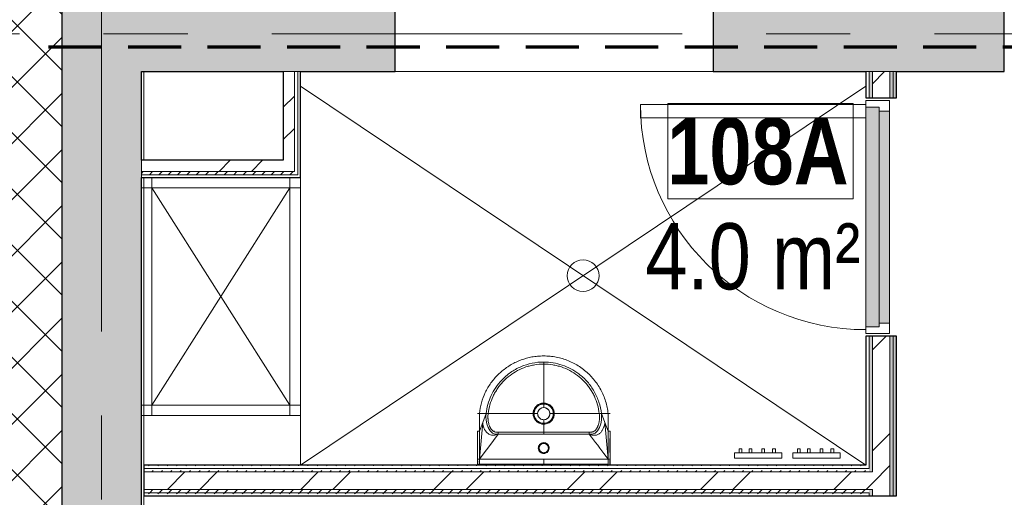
# Model space of a CAD drawing. Header units: millimetres. Extents: x -2180 to 91692, y -6418 to 21859.
# Tile 5 of 256: x -309 to 3406, y 5750 to 7554. Entities that reach past the tile are written whole.
import ezdxf

# ---------------------------------------------------------------- set-up
doc = ezdxf.new("R2010")
doc.units = ezdxf.units.MM
doc.linetypes.add('EST_Dash_2_1_', pattern=[300, 200, -100])
doc.linetypes.add('Grid Line 1_2_', pattern=[2222.5, 1270, -317.5, 317.5, -317.5])
for name, color, linetype, lineweight, true_color in [('_ hall', 9, 'Continuous', 9, 0x808080), ('_Beyond_-1', 7, 'Continuous', 9, 0xaaaaaa), ('Cut Pattern-1', 7, 'Continuous', 9, 0x787878), ('Cut Pattern-4', 9, 'Continuous', 9, 0x808080), ('Doors-3', 7, 'Continuous', 9, 0x646464), ('Furniture-2', 7, 'Continuous', 9, 0xaaaaaa), ('Plumbing Fixtures-1', 7, 'Continuous', 9, 0xaaaaaa), ('SMA_Tuletõkkesektsioon', 1, 'EST_Dash_2_1_', 70, 0xff0000)]:
    doc.layers.add(name, color=color, linetype=linetype, lineweight=lineweight, true_color=true_color)
for name, color, linetype, lineweight in [('_Beyond_', 7, 'Continuous', 9), ('Common Edges', 7, 'Continuous', 9), ('Cut Pattern-3', 7, 'Continuous', 9), ('Doors', 7, 'Continuous', 9), ('Doors-2', 7, 'Continuous', 18), ('Grids-1', 7, 'Grid Line 1_2_', 9), ('Plan Swing', 7, 'Continuous', 9), ('Room Tags', 7, 'Continuous', 9), ('Walls', 7, 'Continuous', 9), ('Walls-1', 7, 'Continuous', 25)]:
    doc.layers.add(name, color=color, linetype=linetype, lineweight=lineweight)
doc.styles.add('Swis721 Cn BT', font='swissc.ttf', dxfattribs={"height": 250})
doc.styles.add('Swis721 Cn BT_B', font='swisscb.ttf', dxfattribs={"height": 250})
pattern_1 = [(45, (0, 0), (0, 35.35534), [25, -25])]
pattern_2 = [(45, (0, 0), (-251.447, 251.447), []), (45, (0, 381), (-251.447, 251.447), [])]

# ---------------------------------------------------------------- blocks, each defined once
blk = doc.blocks.new('SMA_D01_ 1-poolne - SU-P-05- 900x2100-1929733-1 Korruse  plaan')
at = {"layer": 'Doors-3'}
for points in [[(328.2, 58), (-415, 58), (-415, 8), (415, 8), (415, 58), (375, 58)], [(-253.5, 8), (-400, 8), (-400, -32), (400, -32), (400, 8), (328.2, 8)]]:
    blk.add_hatch(color=256, dxfattribs=at).paths.add_polyline_path(points, flags=0)
at = {"layer": 'Doors'}
for p, q in [((375, 58), (-415, 58)), ((-400, 8), (400, 8)), ((400, -32), (-400, -32))]:
    blk.add_line(p, q, dxfattribs=at)
at = {"layer": 'Doors-2'}
for p, q in [((425, 908), (375, 908)), ((375, 908), (375, 58)), ((425, 58), (425, 908)), ((-415, 58), (-440, 58)), ((-440, 58), (-440, -32)), ((-415, 8), (-415, 58)), ((375, 58), (425, 58)), ((415, 58), (415, 8)), ((440, 58), (425, 58)), ((440, -32), (440, 58)), ((-400, 8), (-415, 8)), ((-400, -32), (-400, 8)), ((415, 8), (400, 8)), ((400, 8), (400, -32)), ((-440, -32), (-400, -32)), ((400, -32), (440, -32))]:
    blk.add_line(p, q, dxfattribs=at)
at = {"layer": 'Plan Swing'}
blk.add_arc((425, 58), 850, 90, 180, dxfattribs=at)
blk = doc.blocks.new('SMA_valamu 2 - umyvadlo 1 _500_ - detail 2_sat-699619-1 Korruse  plaan')
at = {"layer": '_Beyond_-1'}
for p, q in [((-250, 195), (-250, 172)), ((-243, 195), (-243, 191.1)), ((0, 172), (0, 191.1)), ((243, 195), (243, 191.1)), ((243, 191.1), (250, 191.1)), ((249.2, 191.1), (249.2, 195)), ((250, 191.1), (250, 195)), ((250, 172), (250, 191.1)), ((-250, 172), (-250, 66.6)), ((-243, 172), (-250, 172)), ((-243, 172), (-182.2, 172)), ((182.2, 172), (243, 172)), ((243, 172), (250, 172)), ((249.2, 178.2), (249.2, 185)), ((250, 66.6), (250, 172)), ((-230.3, 33.3), (-243, 66.6)), ((243, 66.6), (230.3, 33.3)), ((-217.6, 0), (-230.3, 33.3)), ((-23, -0.4), (-21.8, 7.4)), ((-21.4, 8.5), (-17.1, 15.4)), ((-15.1, 17.4), (-10.4, 20.5)), ((-8, 21.6), (0, 23)), ((6.9, 21.9), (9.1, 21.1)), ((13.2, 18.8), (15.4, 17.1)), ((18.3, 13.9), (19.7, 11.9)), ((21.5, 8.2), (23, 0)), ((230.3, 33.3), (217.6, 0)), ((-21.5, -8.1), (-22.9, -2.6)), ((-17.2, -15.2), (-20.1, -11.3)), ((-10.4, -20.5), (-15.1, -17.3)), ((0, -23), (-8, -21.6)), ((0, -23), (7.3, -21.8)), ((9.6, -20.9), (13.8, -18.4)), ((16.1, -16.5), (18.9, -13)), ((20.6, -10.3), (22.1, -6.2))]:
    blk.add_line(p, q, dxfattribs=at)
at = {"layer": '_Beyond_-1', "flags": 128}
for points in [[(-249.5, 195), (-249.5, 189.2), (-249.5, 183.5), (-249.5, 177.7), (-249.5, 176)], [(-249.2, 177.7), (-249.2, 183.5), (-249.2, 189.2), (-249.2, 195)], [(-243, 191.1), (-243, 187.3), (-243, 183.5), (-243, 179.6), (-243, 175.8), (-243, 172)], [(243, 172), (243, 175.8), (243, 179.6), (243, 183.5), (243, 187.3), (243, 191.1)], [(-172, 77.7), (-179.9, 88.2), (-187.8, 98.7), (-195.6, 109.2), (-203.5, 119.6), (-211.4, 130.1), (-219.3, 140.6), (-227.2, 151.1), (-235.1, 161.5), (-243, 172)], [(-243, 172), (-243, 119.3), (-243, 66.6)], [(-243, 172), (-236.6, 102.7), (-230.3, 33.3)], [(0, 150.5), (0, 149), (0, 147.9)], [(243, 172), (225.2, 148.4), (207.5, 124.9), (189.7, 101.3), (172, 77.7)], [(230.3, 33.3), (236.6, 102.7), (243, 172)], [(243, 66.6), (243, 119.3), (243, 172)], [(-249.2, 147.2), (-249.2, 119.3), (-249.2, 93.4)], [(0, 112.1), (0, 111), (0, 109.5)], [(249.3, 93), (249.3, 119.3), (249.3, 147.5)], [(-217.6, 0), (-218.4, 11.6), (-217.7, 24.6), (-215, 38.9), (-209.9, 52.9), (-202.7, 64.9), (-193.6, 73.1), (-183.1, 77), (-172, 77.7)], [(-172, 77.7), (-114.6, 77.7), (-57.3, 77.7), (0, 77.7)], [(0, 77.7), (57.3, 77.7), (114.6, 77.7), (172, 77.7)], [(230.3, 33.3), (229.5, 40.7), (227.2, 49.6), (222.9, 59.7), (216.3, 69.6), (207.4, 77.4), (196.7, 81.4), (184.7, 81.2), (172, 77.7)], [(172, 77.7), (183.1, 77), (193.6, 73.1), (202.7, 64.9), (209.9, 52.9), (215, 38.9), (217.7, 24.6), (218.4, 11.6), (217.6, 0)], [(-243, 66.6), (-243, 59.2), (-243, 51.8), (-243, 44.4), (-243, 37), (-243, 29.6), (-243, 22.2), (-243, 14.8), (-243, 7.4), (-243, 0)], [(-172, 70), (-114.6, 70), (-57.3, 70), (0, 70)], [(0, 70), (57.3, 70), (114.6, 70), (172, 70)], [(243, 0), (243, 7.4), (243, 14.8), (243, 22.2), (243, 29.6), (243, 37), (243, 44.4), (243, 51.8), (243, 59.2), (243, 66.6)], [(-243, 0), (-236.6, 0), (-230.3, 0), (-223.9, 0), (-217.6, 0)], [(-23, 0), (-29.6, 0), (-36.2, 0)], [(-23, 0), (-21.9, -7.1), (-18.6, -13.5), (-13.5, -18.6), (-7.1, -21.9), (0, -23)], [(0, 23), (0, 29.6), (0, 36.2)], [(23, 0), (21.9, -7.1), (18.6, -13.5), (13.5, -18.6), (7.1, -21.9), (0, -23)], [(23, 0), (29.6, 0), (36.2, 0)], [(217.6, 0), (223.9, 0), (230.3, 0), (236.6, 0), (243, 0)], [(0, -36.4), (0, -29.7), (0, -23)]]:
    blk.add_lwpolyline(points, dxfattribs=at)
at = {"layer": '_Beyond_-1'}
for centre, radius, start, end in [((0, 130), 17.5, 0, 180), ((0, 130), 17.5, 180, 360), ((0, 0), 37.6, 90, 93.4004), ((0, 0), 37.6, 87.7536, 90), ((0, 0), 37.6, 172.1307, 190.6369), ((0, 0), 37.6, 131.0646, 170.0614), ((0, 0), 37.6, 111.8555, 126.4897), ((0, 0), 37.6, 53.5102, 68.1436), ((0, 0), 37.6, 9.9393, 48.9368), ((0, 0), 37.6, 357.4662, 7.8654), ((0, 0), 37.6, 195.8287, 230.3541), ((0, 0), 37.6, 240, 263.3626), ((0, 0), 37.6, 270, 293.1193), ((0, 0), 37.6, 297.6819, 314.4176), ((0, 0), 37.6, 319.4969, 330), ((0, 0), 37.6, 339.4335, 352.7859), ((0, 0), 37.6, 266.5996, 270)]:
    blk.add_arc(centre, radius, start, end, dxfattribs=at)
for points in [[(-216, 191.1), (-225, 191.1), (-234, 191.1), (-243, 191.1)], [(-189, 191.1), (-198, 191.1), (-207, 191.1), (-216, 191.1)], [(-162, 191.1), (-171, 191.1), (-180, 191.1), (-189, 191.1)], [(-135, 191.1), (-144, 191.1), (-153, 191.1), (-162, 191.1)], [(-108, 191.1), (-117, 191.1), (-126, 191.1), (-135, 191.1)], [(-81, 191.1), (-90, 191.1), (-99, 191.1), (-108, 191.1)], [(-54, 191.1), (-63, 191.1), (-72, 191.1), (-81, 191.1)], [(-27, 191.1), (-36, 191.1), (-45, 191.1), (-54, 191.1)], [(0, 191.1), (-9, 191.1), (-18, 191.1), (-27, 191.1)], [(27, 191.1), (18, 191.1), (9, 191.1), (0, 191.1)], [(54, 191.1), (45, 191.1), (36, 191.1), (27, 191.1)], [(81, 191.1), (72, 191.1), (63, 191.1), (54, 191.1)], [(108, 191.1), (99, 191.1), (90, 191.1), (81, 191.1)], [(135, 191.1), (126, 191.1), (117, 191.1), (108, 191.1)], [(162, 191.1), (153, 191.1), (144, 191.1), (135, 191.1)], [(189, 191.1), (180, 191.1), (171, 191.1), (162, 191.1)], [(216, 191.1), (207, 191.1), (198, 191.1), (189, 191.1)], [(243, 191.1), (234, 191.1), (225, 191.1), (216, 191.1)], [(0, 172), (-20.3, 172), (-60.8, 172), (-121.5, 172), (-182.3, 172), (-222.8, 172), (-243, 172)], [(243, 172), (222.8, 172), (182.3, 172), (121.5, 172), (60.8, 172), (20.3, 172), (0, 172)], [(1.4, 147.4), (0.9, 147.5), (0.5, 147.5), (0, 147.5)], [(-172, 77.7), (-172, 77.3), (-172, 76.9), (-172, 76.5)], [(0, 70), (0, 70.1), (0, 70.3), (0, 71), (0, 72.1), (0, 73.3), (0, 74.7), (0, 76.2), (0, 77.2), (0, 77.7)], [(172, 76.5), (172, 76.9), (172, 77.3), (172, 77.7)], [(-250, 66.6), (-250, 66.6), (-250, 66.6), (-250, 66.6)], [(0, 40), (0, 39.6), (0, 39), (0, 37.9), (0, 36.9), (0, 36.4), (0, 36.2)], [(0, 36.2), (0, 36.4), (0, 36.9), (0, 37.9), (0, 39), (0, 39.6), (0, 40)], [(186.1, 66.6), (186.6, 66.6), (187.1, 66.6), (187.6, 66.6)], [(250, 66.6), (250, 66.6), (250, 66.6), (250, 66.6)], [(-249.8, 0), (-249.9, 0), (-250, 0), (-250, 0)], [(-36.2, 0), (-36.3, 4.8), (-34.4, 14.2), (-26.3, 26.3), (-14.2, 34.3), (-4.7, 36.1), (0, 36.2)], [(0, 36.2), (4.7, 36.1), (14.2, 34.3), (26.3, 26.3), (34.4, 14.2), (36.3, 4.8), (36.2, 0)], [(23, 0), (23, 2.4), (22.2, 7.2), (18.9, 13.7), (13.7, 18.9), (7.2, 22.2), (2.4, 23), (0, 23)], [(250, 0), (250, 0), (250, 0), (249.8, 0), (249.7, 0)]]:
    blk.add_open_spline(points, degree=3, dxfattribs=at)
for points, knots in [([(0, 194.7), (0, 194.6), (0, 194.1), (0, 192.8), (0, 191.7), (0, 191.1)], [0.2222222, 0.2222222, 0.2222222, 0.2222222, 0.4444444, 0.6666667, 1, 1, 1, 1]), ([(0, 109.5), (-2.4, 109.5), (-7.2, 110.4), (-13.4, 114), (-18.1, 119.5), (-20.8, 126.9), (-20.4, 135.5), (-16.2, 143.6), (-8.9, 149.2), (-3, 150.5), (0, 150.5)], [0, 0, 0, 0, 0.111111, 0.222222, 0.333333, 0.444444, 0.583333, 0.722222, 0.861111, 1, 1, 1, 1]), ([(0, 150.5), (2.4, 150.5), (7.2, 149.7), (14, 145.7), (19.2, 139), (20.5, 133), (20.5, 130)], [0, 0, 0, 0, 0.222222, 0.444444, 0.722222, 1, 1, 1, 1]), ([(0, 147.5), (-2, 147.5), (-6.1, 146.8), (-11.9, 143.4), (-16.4, 137.6), (-17.5, 132.5), (-17.5, 130)], [0, 0, 0, 0, 0.222222, 0.444444, 0.722222, 1, 1, 1, 1]), ([(-17.5, 130), (-17.5, 129), (-17.3, 126.9), (-16.3, 123), (-13.7, 118.5), (-8.1, 113.9), (-3.1, 112.5), (0, 112.5)], [0, 0, 0, 0, 0.111111, 0.222222, 0.444444, 0.666667, 1, 1, 1, 1]), ([(20.5, 130), (20.5, 127.6), (19.7, 122.9), (15.7, 116), (8.9, 110.8), (3, 109.5), (0, 109.5)], [0, 0, 0, 0, 0.222222, 0.444444, 0.722222, 1, 1, 1, 1]), ([(0, 112.5), (2, 112.5), (6.1, 113.2), (11.9, 116.6), (16.4, 122.4), (17.5, 127.5), (17.5, 130)], [0, 0, 0, 0, 0.222222, 0.444444, 0.722222, 1, 1, 1, 1]), ([(17.5, 130), (17.5, 131), (17.3, 133.1), (16.3, 137), (13.7, 141.5), (8.9, 145.5), (5, 146.9), (3, 147.2)], [0, 0, 0, 0, 0.1111111, 0.2222222, 0.4444444, 0.6666667, 0.8888889, 0.8888889, 0.8888889, 0.8888889]), ([(20.5, 130), (20, 130), (19.2, 130), (18.4, 130), (18, 130), (17.9, 130)], [0, 0, 0, 0, 0.3333333, 0.5, 0.6666667, 0.6666667, 0.6666667, 0.6666667]), ([(-172, 77.7), (-175.8, 79), (-183.4, 81.4), (-194.3, 82.4), (-204.3, 79.8), (-212.9, 73.8), (-219.8, 65.5), (-224.5, 57), (-227.4, 49.5), (-229.1, 43.4), (-230, 38), (-230.2, 34.9), (-230.3, 33.3)], [0, 0, 0, 0, 0.111111, 0.222222, 0.333333, 0.444444, 0.555556, 0.666667, 0.75, 0.833333, 0.916667, 1, 1, 1, 1]), ([(-172, 75.4), (-172, 75), (-172, 74.3), (-172, 73.2), (-172, 72.2), (-172, 71.1), (-172, 70.3), (-172, 70.1), (-172, 70)], [0.2222222, 0.2222222, 0.2222222, 0.2222222, 0.3333333, 0.4444444, 0.5555556, 0.6666667, 0.8888889, 1, 1, 1, 1]), ([(172, 70), (172, 70.1), (172, 70.6), (172, 72.2), (172, 73.9), (172, 75), (172, 75.4)], [0, 0, 0, 0, 0.2222222, 0.4444444, 0.6666667, 0.7777778, 0.7777778, 0.7777778, 0.7777778]), ([(-249.6, 66.6), (-249.6, 66.6), (-249.7, 66.6), (-249.8, 66.6), (-250, 66.6), (-250, 66.6), (-250, 66.6)], [0.6, 0.6, 0.6, 0.6, 0.625, 0.65, 0.7, 0.7682038, 0.7682038, 0.7682038, 0.7682038]), ([(-243, 66.6), (-243.2, 66.6), (-243.7, 66.4), (-244.3, 66.3), (-244.8, 66.2), (-245.1, 66.2), (-245.4, 66.2), (-245.6, 66.2), (-245.8, 66.2), (-245.9, 66.2), (-246.1, 66.2), (-246.4, 66.3), (-246.7, 66.3), (-247.1, 66.5), (-247.5, 66.6), (-247.8, 66.7), (-248, 66.7), (-248.1, 66.7), (-248.2, 66.7), (-248.4, 66.8), (-248.6, 66.8), (-249, 66.7), (-249.3, 66.7), (-249.4, 66.6), (-249.5, 66.6), (-249.6, 66.6)], [0, 0, 0, 0, 0.05, 0.1, 0.125, 0.15, 0.175, 0.1875, 0.2, 0.2125, 0.225, 0.25, 0.275, 0.3, 0.35, 0.375, 0.3875, 0.4, 0.4125, 0.425, 0.45, 0.5, 0.55, 0.575, 0.5987384, 0.5987384, 0.5987384, 0.5987384]), ([(-209.6, 0), (-210, 3.1), (-210.5, 7.9), (-210.5, 14.4), (-210.4, 19.3), (-209.9, 24.5), (-209.1, 30), (-208.1, 35.2), (-206.9, 39.6), (-205.8, 43.2), (-204.7, 46.3), (-203.6, 48.9), (-202.5, 51.4), (-201.3, 53.7), (-200.2, 55.6), (-199.1, 57.4), (-197.5, 59.5), (-195.4, 62), (-191.8, 65.3), (-187.6, 67.8), (-182.9, 69.2), (-178.1, 70), (-174.4, 70), (-172, 70)], [0, 0, 0, 0, 0.071429, 0.107143, 0.142857, 0.178571, 0.214286, 0.25, 0.285714, 0.321429, 0.357143, 0.392857, 0.428571, 0.464286, 0.5, 0.535714, 0.571429, 0.625, 0.678571, 0.785714, 0.839286, 0.892857, 1, 1, 1, 1]), ([(-40, 0), (-40, 0.1), (-39.9, 0.4), (-39.9, 1), (-39.9, 2), (-39.8, 4.1), (-39.2, 8.1), (-37.1, 16), (-32.1, 24.7), (-24.5, 31.9), (-17, 36.5), (-8.7, 39.3), (-2.9, 40), (0, 40)], [0, 0, 0, 0, 0.006944, 0.013889, 0.027778, 0.055556, 0.111111, 0.222222, 0.444444, 0.583333, 0.722222, 0.861111, 1, 1, 1, 1]), ([(0, 70), (0, 70), (0, 69.5), (0, 66.5), (0, 60.7), (0, 51.4), (0, 44.2), (0, 40)], [0, 0, 0, 0, 0.111111, 0.222222, 0.444444, 0.666667, 1, 1, 1, 1]), ([(0, 40), (4.6, 40), (11.6, 38.7), (20.1, 34.8), (26.3, 30.4), (32, 24.5), (35.7, 18.3), (37.9, 12.9), (39.1, 8.7), (39.7, 5.1), (39.9, 2.5), (39.9, 1.3), (40, 0.5), (40, 0.2), (40, 0)], [0, 0, 0, 0, 0.222222, 0.333333, 0.444444, 0.583333, 0.722222, 0.791667, 0.861111, 0.930556, 0.965278, 0.982639, 0.991319, 1, 1, 1, 1]), ([(172, 70), (173.6, 70), (176.8, 70), (181.7, 69.6), (185.6, 68.5), (188.6, 67.1), (191.4, 65.5), (194, 63.4), (196.2, 61.1), (197.8, 59.2), (199.1, 57.4), (200.2, 55.6), (201.3, 53.7), (202.4, 51.6), (203.4, 49.5), (204.5, 47), (205.8, 43.3), (207.5, 37.7), (209.2, 30), (210.1, 23.1), (210.4, 18.1), (210.6, 13.2), (210.4, 7.1), (209.9, 2.4), (209.6, 0)], [0, 0, 0, 0, 0.071429, 0.142857, 0.214286, 0.25, 0.285714, 0.357143, 0.392857, 0.428571, 0.464286, 0.5, 0.535714, 0.571429, 0.598214, 0.625, 0.678571, 0.732143, 0.785714, 0.839286, 0.866071, 0.892857, 0.946429, 1, 1, 1, 1]), ([(249.6, 66.6), (249.5, 66.6), (249.4, 66.6), (249.3, 66.7), (249, 66.7), (248.6, 66.8), (248.4, 66.8), (248.2, 66.7), (248.1, 66.7), (248, 66.7), (247.8, 66.7), (247.5, 66.6), (247.1, 66.5), (246.7, 66.3), (246.4, 66.3), (246.1, 66.2), (245.9, 66.2), (245.8, 66.2), (245.6, 66.2), (245.4, 66.2), (245.1, 66.2), (244.8, 66.2), (244.3, 66.3), (243.7, 66.4), (243.2, 66.6), (243, 66.6)], [0.4012616, 0.4012616, 0.4012616, 0.4012616, 0.425, 0.45, 0.5, 0.55, 0.575, 0.5875, 0.6, 0.6125, 0.625, 0.65, 0.7, 0.725, 0.75, 0.775, 0.7875, 0.8, 0.8125, 0.825, 0.85, 0.875, 0.9, 0.95, 1, 1, 1, 1]), ([(250, 66.6), (250, 66.6), (250, 66.6), (249.8, 66.6), (249.7, 66.6), (249.6, 66.6), (249.6, 66.6)], [0.2317962, 0.2317962, 0.2317962, 0.2317962, 0.3, 0.35, 0.375, 0.4, 0.4, 0.4, 0.4]), ([(-250, 0), (-250, 0), (-249.5, 0), (-247, 0), (-244.3, 0), (-243, 0)], [0.2309988, 0.2309988, 0.2309988, 0.2309988, 0.4444444, 0.7222222, 1, 1, 1, 1]), ([(-243, 0), (-241.4, -15.8), (-235, -47.1), (-216.4, -91.3), (-189.5, -131), (-155.4, -164.6), (-122, -186.6), (-93.1, -200.1), (-70.7, -208.1), (-47.5, -213.8), (-23.8, -217.2), (0, -218.4), (22.9, -217.3), (44.5, -214.3), (71.7, -208.1), (104.5, -196), (140.8, -175.1), (173, -148.4), (200.2, -116.5), (228.6, -68.4), (240.2, -27.7), (243, 0)], [0, 0, 0, 0, 0.066667, 0.133333, 0.2, 0.266667, 0.333333, 0.366667, 0.4, 0.433333, 0.466667, 0.5, 0.533333, 0.5625, 0.591667, 0.65, 0.708333, 0.766667, 0.825, 0.883333, 1, 1, 1, 1]), ([(-217.6, 0), (-216.6, 0), (-214.7, 0), (-212.4, 0), (-210.8, 0), (-210, 0), (-209.6, 0)], [-1, -1, -1, -1, -0.722222, -0.444444, -0.222222, 0, 0, 0, 0]), ([(-209.6, 0), (-202.8, 0), (-185.8, 0), (-155.7, 0), (-125.8, 0), (-98.6, 0), (-74.6, 0), (-57.4, 0), (-47.5, 0), (-42.5, 0), (-40, 0)], [0, 0, 0, 0, 0.222222, 0.444444, 0.583333, 0.722222, 0.861111, 0.930556, 0.965278, 1, 1, 1, 1]), ([(0, 36.2), (-4.7, 36.2), (-14.2, 34.3), (-26.3, 26.3), (-33, 16.2), (-35.4, 8.2), (-36, 4.1), (-36.2, 2.1), (-36.2, 1), (-36.2, 0.4), (-36.2, 0.1), (-36.2, 0)], [0, 0, 0, 0, 0.25, 0.5, 0.75, 0.875, 0.9375, 0.96875, 0.984375, 0.992188, 1, 1, 1, 1]), ([(0, 23), (-2.4, 23), (-7.2, 22.2), (-14.8, 18.4), (-21.3, 10.8), (-23, 3.6), (-23, 0)], [0, 0, 0, 0, 0.2, 0.4, 0.7, 1, 1, 1, 1]), ([(36.2, 0), (36.2, 0.1), (36.2, 0.4), (36.2, 1), (36.2, 2.1), (36, 4.1), (35.4, 8.2), (33, 16.2), (26.3, 26.3), (14.2, 34.3), (4.7, 36.2), (0, 36.2)], [0, 0, 0, 0, 0.007812, 0.015625, 0.03125, 0.0625, 0.125, 0.25, 0.5, 0.75, 1, 1, 1, 1]), ([(40, 0), (44, 0), (51.9, 0), (63.8, 0), (75.5, 0), (90.9, 0), (109.6, 0), (137.9, 0), (176, 0), (199.4, 0), (209.6, 0)], [0, 0, 0, 0, 0.055556, 0.111111, 0.166667, 0.222222, 0.333333, 0.444444, 0.666667, 1, 1, 1, 1]), ([(209.6, 0), (210.1, 0), (211.2, 0), (213.2, 0), (214.9, 0), (216.4, 0), (217.2, 0), (217.6, 0)], [-1, -1, -1, -1, -0.666667, -0.444444, -0.222222, -0.111111, 0, 0, 0, 0]), ([(243, 0), (243.5, 0), (244.6, 0), (246.6, 0), (248.7, 0), (249.8, 0), (250, 0), (250, 0), (250, 0)], [0, 0, 0, 0, 0.1111111, 0.2222222, 0.4444444, 0.6666667, 0.75, 0.7690011, 0.7690011, 0.7690011, 0.7690011]), ([(0, -195), (-11.8, -195), (-35.5, -193.1), (-81.6, -181.6), (-126.6, -157.6), (-165.8, -121), (-191.6, -84.6), (-209.6, -43.8), (-215.9, -14.7), (-217.6, 0)], [0, 0, 0, 0, 0.111111, 0.222222, 0.444444, 0.583333, 0.722222, 0.861111, 1, 1, 1, 1]), ([(0, -187.2), (-11.3, -187.2), (-28.4, -185.8), (-50.8, -181.2), (-72.6, -174.9), (-98.9, -163.4), (-127.8, -145.2), (-149, -126), (-164, -108.9), (-174.3, -95.2), (-183.4, -80.7), (-193.9, -60.5), (-203.8, -33.6), (-208.3, -11.3), (-209.6, 0)], [0, 0, 0, 0, 0.111111, 0.166667, 0.222222, 0.333333, 0.444444, 0.555556, 0.611111, 0.666667, 0.722222, 0.777778, 0.888889, 1, 1, 1, 1]), ([(0, -40), (-4.6, -40), (-13.9, -38.3), (-24.7, -32.1), (-31.9, -24.5), (-35.7, -18.3), (-37.9, -12.9), (-38.9, -9.4), (-39.4, -6.5), (-39.7, -4.4), (-39.9, -2.2), (-40, -0.7), (-40, 0)], [0, 0, 0, 0, 0.222222, 0.444444, 0.583333, 0.722222, 0.791667, 0.861111, 0.895833, 0.930556, 0.965278, 1, 1, 1, 1]), ([(-36.2, 0), (-36.2, -0.5), (-36.2, -1.6), (-36.1, -3.2), (-36, -4.7), (-35.6, -6.8), (-35.1, -9.4), (-33.2, -15.5), (-28.4, -23.9), (-16.9, -33.6), (-6.3, -36.4), (0, -36.4)], [0, 0, 0, 0, 0.027778, 0.055556, 0.083333, 0.111111, 0.166667, 0.222222, 0.444444, 0.666667, 1, 1, 1, 1]), ([(40, 0), (40, -0.3), (40, -0.9), (39.9, -1.7), (39.9, -2.6), (39.8, -3.8), (39.6, -5.2), (39.3, -7.5), (38.6, -10.4), (37.2, -14.8), (34.8, -20.1), (28.8, -28.7), (17.4, -37.4), (5.8, -40), (0, -40)], [0, 0, 0, 0, 0.013889, 0.027778, 0.041667, 0.055556, 0.083333, 0.111111, 0.166667, 0.222222, 0.333333, 0.444444, 0.722222, 1, 1, 1, 1]), ([(0, -36.4), (4.2, -36.4), (12.7, -34.9), (22.4, -29.3), (29, -22.3), (32.5, -16.6), (34.4, -11.7), (35.3, -8.5), (35.8, -5.9), (36, -4.3), (36.1, -3), (36.2, -2), (36.2, -1), (36.2, -0.3), (36.2, 0)], [0, 0, 0, 0, 0.222222, 0.444444, 0.583333, 0.722222, 0.791667, 0.861111, 0.895833, 0.930556, 0.947917, 0.965278, 0.982639, 1, 1, 1, 1]), ([(209.6, 0), (208.3, -11.3), (203.8, -33.6), (193.9, -60.5), (183.4, -80.7), (174.3, -95.2), (164, -108.9), (149, -126), (127.8, -145.2), (98.9, -163.4), (72.6, -174.9), (50.8, -181.2), (28.4, -185.8), (11.3, -187.2), (0, -187.2)], [0, 0, 0, 0, 0.111111, 0.222222, 0.277778, 0.333333, 0.388889, 0.444444, 0.555556, 0.666667, 0.777778, 0.833333, 0.888889, 1, 1, 1, 1]), ([(217.6, 0), (214.9, -23.5), (201.9, -69.7), (166.5, -121.8), (125.9, -156.8), (86.9, -178.5), (44.4, -192), (14.8, -195), (0, -195)], [0, 0, 0, 0, 0.222222, 0.444444, 0.583333, 0.722222, 0.861111, 1, 1, 1, 1]), ([(0, -40), (0, -47.5), (0, -62.5), (0, -91.9), (0, -126), (0, -156.6), (0, -176.9), (0, -184.6), (0, -187.2)], [0.0000032, 0.0000032, 0.0000032, 0.0000032, 0.1111111, 0.2222222, 0.4444444, 0.6666667, 0.8333333, 1, 1, 1, 1]), ([(0, -195), (0, -194.5), (0, -193.5), (0, -191.5), (0, -189.6), (0, -188), (0, -187.4), (0, -187.2)], [0, 0, 0, 0, 0.142857, 0.285714, 0.571429, 0.785714, 1, 1, 1, 1])]:
    blk.add_open_spline(points, degree=3, knots=knots, dxfattribs=at)
blk = doc.blocks.new('SMA_valamu 2 - Rozměr 500x419x170-1178750-1 Korruse  plaan')
at = {"rotation": 180}
blk.add_blockref('SMA_valamu 2 - umyvadlo 1 _500_ - detail 2_sat-699619-1 Korruse  plaan', (125, 253), dxfattribs=at)
blk = doc.blocks.new('Laoriiul 2 - 600x900 riiul_dwg_LR_1-V124-1 Korruse  plaan')
at = {"layer": '_Beyond_-1'}
for p, q in [((-260, -450), (-260, 450)), ((260, 450), (260, -450)), ((-300, 410), (300, 410)), ((260, 410), (-260, -410)), ((-260, 410), (260, -410)), ((-300, -410), (-300, -450)), ((-260, -450), (-260, -410)), ((260, -410), (260, -450))]:
    blk.add_line(p, q, dxfattribs=at)
at = {"layer": '_Beyond_-1', "flags": 128}
blk.add_lwpolyline([(300, 410), (-300, 410), (-300, 450), (300, 450)], dxfattribs=at)
blk.add_lwpolyline([(300, -410), (-300, -410)], close=True, dxfattribs=at)
blk = doc.blocks.new('Laoriiul 2 - 600x900 riiul_dwg-V125-1 Korruse  plaan')
blk.add_blockref('Laoriiul 2 - 600x900 riiul_dwg_LR_1-V124-1 Korruse  plaan', (5374.4, -1037.2))
blk = doc.blocks.new('Laoriiul 2 - Laoriiul 2-V126-1 Korruse  plaan')
at = {"rotation": 89.99999999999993}
blk.add_blockref('Laoriiul 2 - 600x900 riiul_dwg-V125-1 Korruse  plaan', (-1036.2, -5372.9), dxfattribs=at)
blk = doc.blocks.new('N-01 - N-01-1877884-1 Korruse  plaan')
at = {"layer": '_Beyond_-1'}
for p, q in [((-35, 20), (143, 20)), ((-35, 0), (-35, 20)), ((143, 0), (-35, 0)), ((-17.5, 20), (-17.5, 34.9)), ((-17.5, 34.9), (-7.4, 34.9)), ((-7.4, 20), (-17.5, 20)), ((-7.4, 34.9), (-7.4, 20)), ((20, 20), (20, 34.9)), ((20, 34.9), (30.1, 34.9)), ((30.1, 20), (20, 20)), ((30.1, 34.9), (30.1, 20)), ((67.5, 20), (67.5, 34.9)), ((67.5, 34.9), (77.6, 34.9)), ((77.6, 20), (67.5, 20)), ((77.6, 34.9), (77.6, 20)), ((108.7, 20), (108.7, 34.9)), ((108.7, 34.9), (118.9, 34.9)), ((118.9, 20), (108.7, 20)), ((118.9, 34.9), (118.9, 20)), ((143, 20), (143, 0))]:
    blk.add_line(p, q, dxfattribs=at)
blk = doc.blocks.new('1_0 Room Tag - 2_5mm Nr - m²-411648-1 Korruse  plaan')
at = {"layer": 'Room Tags'}
for p, q in [((3.5, 3.78), (-3.5, 3.78)), ((-3.5, 3.78), (-3.5, 0.18)), ((3.5, 3.78), (3.5, 0.18)), ((3.5, 0.18), (-3.5, 0.18))]:
    blk.add_line(p, q, dxfattribs=at)

msp = doc.modelspace()

# ---------------------------------------------------------------- hatches: boundary and pattern name
at = {"layer": 'Cut Pattern-1'}
h = msp.add_hatch(color=256, dxfattribs=at)
h.paths.add_polyline_path([(-150, 7358.3), (1107.9, 7358.3), (1107.9, 7603.3), (-150, 7603.3)], flags=0)
h.paths.add_polyline_path([(4605.8, 7358.3), (5455.6, 7358.3), (5455.6, 7658.3), (4605.8, 7658.3), (4605.8, 7473.9)], flags=0)
h.paths.add_polyline_path([(2999.1, 7358.3), (3405.8, 7358.3), (3405.8, 7658.3), (3403.8, 7658.3), (3403.8, 7603.3), (2307.9, 7603.3), (2307.9, 7358.3), (2986.6, 7358.3)], flags=0)
msp.add_hatch(color=256, dxfattribs=at).paths.add_polyline_path([(-150, -200), (150, -200), (150, 7358.3), (-150, 7358.3), (-150, 210)], flags=0)
h = msp.add_hatch(dxfattribs=at)
h.set_pattern_fill('FP_3', color=256, style=0, pattern_type=2)
h.set_pattern_definition(pattern_2)
h.paths.add_polyline_path([(727.5, 7022.8), (727.5, 7358.3), (685.5, 7358.3), (685.5, 7022.8)], flags=0)
h = msp.add_hatch(dxfattribs=at)
h.set_pattern_fill('FP_3', color=256, style=0, pattern_type=2)
h.set_pattern_definition(pattern_2)
h.paths.add_polyline_path([(2974.1, 100), (2974.1, 4855), (2908.1, 4855), (2908.1, 100), (2910.1, 100)], flags=0)
h.paths.add_polyline_path([(2974.1, 5755), (2974.1, 6358.3), (2908.1, 6358.3), (2908.1, 5755)], flags=0)
h.paths.add_polyline_path([(2974.1, 7258.3), (2973.1, 7358.3), (2908.1, 7358.3), (2908.1, 7258.3), (2973.1, 7258.3)], flags=0)
h = msp.add_hatch(dxfattribs=at)
h.set_pattern_fill('FP_3', color=256, style=0, pattern_type=2)
h.set_pattern_definition(pattern_2)
h.paths.add_polyline_path([(158.7, 6980.8), (727.5, 6980.8), (727.5, 7022.8), (150, 7022.8), (150, 6980.8)], flags=0)
h = msp.add_hatch(dxfattribs=at)
h.set_pattern_fill('FP_3', color=256, style=0, pattern_type=2)
h.set_pattern_definition(pattern_2)
h.paths.add_polyline_path([(1977.5, 5780), (2908.1, 5780.1), (2908.1, 5846), (158.7, 5846), (158.7, 5780), (1822.1, 5780)], flags=0)
at = {"layer": 'Cut Pattern-3'}
h = msp.add_hatch(dxfattribs=at)
h.set_pattern_fill('FP_1', color=256, style=0, pattern_type=2)
h.set_pattern_definition(pattern_1)
h.paths.add_polyline_path([(2895.6, 100), (2908.1, 100), (2908.1, 4855), (2895.6, 4855), (2895.6, 184.2)], flags=0)
h.paths.add_polyline_path([(2895.6, 5755), (2908.1, 5755), (2908.1, 5780), (2895.6, 5780), (2895.6, 5767.5)], flags=0)
h.paths.add_polyline_path([(2908.1, 5846), (2908.1, 6358.3), (2895.6, 6358.3), (2895.6, 5846)], flags=0)
h.paths.add_polyline_path([(2895.6, 7258.3), (2908.1, 7258.3), (2908.1, 7358.3), (2895.6, 7358.3), (2895.6, 7352.1)], flags=0)
h = msp.add_hatch(dxfattribs=at)
h.set_pattern_fill('FP_1', color=256, style=0, pattern_type=2)
h.set_pattern_definition(pattern_1)
h.paths.add_polyline_path([(2974.1, 100), (2986.6, 100), (2986.6, 4764), (2974.1, 4764), (2974.1, 183.5)], flags=0)
h.paths.add_polyline_path([(2974.1, 4830), (2986.6, 4830), (2986.6, 4855), (2974.1, 4855), (2974.1, 4842.5)], flags=0)
h.paths.add_polyline_path([(2986.6, 5755), (2986.6, 6358.3), (2974.1, 6358.3), (2974.1, 5755)], flags=0)
h.paths.add_polyline_path([(2974.1, 7258.3), (2986.6, 7258.3), (2986.6, 7358.3), (2974.1, 7358.3)], flags=0)
h = msp.add_hatch(dxfattribs=at)
h.set_pattern_fill('FP_1', color=256, style=0, pattern_type=2)
h.set_pattern_definition(pattern_1)
h.paths.add_polyline_path([(2986.6, 100), (2999.1, 100), (2999.1, 4751.5), (2986.6, 4751.5), (2986.6, 183.3)], flags=0)
h.paths.add_polyline_path([(2986.6, 4842.5), (2999.1, 4842.5), (2999.1, 4855), (2986.6, 4855)], flags=0)
h.paths.add_polyline_path([(2986.6, 5755), (2999.1, 5755), (2999.1, 6358.3), (2986.6, 6358.3), (2986.6, 5780)], flags=0)
h.paths.add_polyline_path([(2999.1, 7258.3), (2999.1, 7358.3), (2986.6, 7358.3), (2986.6, 7258.3)], flags=0)
h = msp.add_hatch(dxfattribs=at)
h.set_pattern_fill('FP_1', color=256, style=0, pattern_type=2)
h.set_pattern_definition(pattern_1)
h.paths.add_polyline_path([(740, 6968.3), (740, 6980.8), (150, 6980.8), (150, 6968.3), (734.2, 6968.3)], flags=0)
h = msp.add_hatch(dxfattribs=at)
h.set_pattern_fill('FP_1', color=256, style=0, pattern_type=2)
h.set_pattern_definition(pattern_1)
h.paths.add_polyline_path([(1589, 5858.5), (2883.1, 5858.5), (2883.1, 5871), (158.7, 5871), (158.7, 5858.5), (1511.3, 5858.5)], flags=0)
h = msp.add_hatch(dxfattribs=at)
h.set_pattern_fill('FP_1', color=256, style=0, pattern_type=2)
h.set_pattern_definition(pattern_1)
h.paths.add_polyline_path([(2883.1, 5846), (2895.6, 5846), (2895.6, 5858.5), (158.7, 5858.5), (158.7, 5846), (1977.5, 5846)], flags=0)
h = msp.add_hatch(dxfattribs=at)
h.set_pattern_fill('FP_1', color=256, style=0, pattern_type=2)
h.set_pattern_definition(pattern_1)
h.paths.add_polyline_path([(2033.1, 5767.5), (2895.6, 5767.5), (2895.6, 5780), (158.7, 5780), (158.7, 5767.5), (1977.5, 5767.5)], flags=0)
h = msp.add_hatch(dxfattribs=at)
h.set_pattern_fill('FP_1', color=256, style=0, pattern_type=2)
h.set_pattern_definition(pattern_1)
h.paths.add_polyline_path([(1666.7, 5755), (2883.1, 5755), (2883.1, 5767.5), (158.7, 5767.5), (158.7, 5755), (1511.3, 5755)], flags=0)
at = {"layer": 'Cut Pattern-4'}
h = msp.add_hatch(dxfattribs=at)
h.set_pattern_fill('FP_2', color=256, style=0, pattern_type=2)
h.set_pattern_definition([(45, (0, 0), (-106.066, 106.066), []), (135, (0, 0), (-106.066, -106.066), [])])
h.paths.add_polyline_path([(-150, -200), (-150, 7853.3), (-400, 7853.3), (-400, -200)], flags=0)

# ---------------------------------------------------------------- linework, layer by layer
at = {"layer": '_ hall'}
for p, q in [((750, 7303.3), (750, 5871)), ((750, 7303.3), (2883.1, 5871)), ((750, 5871), (2883.1, 7303.3))]:
    msp.add_line(p, q, dxfattribs=at)
msp.add_circle((1816.6, 6587.1), 60, dxfattribs=at)
at = {"layer": '_Beyond_'}
for p, q in [((158.7, 7358.3), (158.7, 7022.8)), ((158.7, 6958.4), (158.7, 5871)), ((158.7, 5755), (158.7, 100))]:
    msp.add_line(p, q, dxfattribs=at)
at = {"layer": 'Common Edges'}
for p, q in [((750, 7358.3), (685.5, 7358.3)), ((727.5, 7358.3), (727.5, 6980.8)), ((740, 7358.3), (740, 6968.3)), ((2999.1, 7358.3), (2883.1, 7358.3)), ((2895.6, 7358.3), (2895.6, 7258.3)), ((2908.1, 7358.3), (2908.1, 7258.3)), ((2974.1, 7358.3), (2974.1, 7258.3)), ((2986.6, 7358.3), (2986.6, 7258.3)), ((150, 7022.8), (150, 6958.3)), ((727.5, 6980.8), (150, 6980.8)), ((740, 6968.3), (150, 6968.3)), ((2895.6, 6358.3), (2895.6, 5858.5)), ((2908.1, 6358.3), (2908.1, 5846)), ((2974.1, 6358.3), (2974.1, 5755)), ((2986.6, 6358.3), (2986.6, 5755)), ((158.7, 5858.5), (2895.6, 5858.5)), ((158.7, 5846), (2908.1, 5846)), ((158.7, 5780), (2908.1, 5780)), ((158.7, 5767.5), (2895.6, 5767.5)), ((2895.6, 5767.5), (2895.6, 5755)), ((2908.1, 5780), (2908.1, 5755))]:
    msp.add_line(p, q, dxfattribs=at)
at = {"layer": 'Grids-1'}
for p, q in [((0, 18758.8), (0, 1154.9)), ((-1580.2, 7500), (919.8, 7500)), ((919.8, 7500), (34984.4, 7500))]:
    msp.add_line(p, q, dxfattribs=at)
at = {"layer": 'SMA_Tuletõkkesektsioon'}
msp.add_line((12000, 7450), (-300, 7450), dxfattribs=at)
at = {"layer": 'Walls'}
msp.add_line((2307.9, 7358.3), (1107.9, 7358.3), dxfattribs=at)
at = {"layer": 'Walls-1'}
for p, q in [((1107.9, 7358.3), (1107.9, 7854.3)), ((2307.9, 7854.3), (2307.9, 7358.3)), ((3405.8, 7358.3), (3405.8, 7658.3)), ((-150, 7603.3), (-150, -200)), ((150, 7358.3), (685.5, 7358.3)), ((150, 7022.8), (150, 7358.3)), ((685.5, 7358.3), (685.5, 7022.8)), ((750, 7358.3), (1107.9, 7358.3)), ((750, 6958.3), (750, 7358.3)), ((2307.9, 7358.3), (2883.1, 7358.3)), ((2883.1, 7358.3), (2883.1, 7258.3)), ((2999.1, 7358.3), (3405.8, 7358.3)), ((2999.1, 7258.3), (2999.1, 7358.3)), ((2883.1, 7258.3), (2999.1, 7258.3)), ((685.5, 7022.8), (150, 7022.8)), ((150, 100), (150, 6958.3)), ((150, 6958.3), (750, 6958.3)), ((2999.1, 6358.3), (2883.1, 6358.3)), ((2883.1, 6358.3), (2883.1, 5871)), ((2999.1, 5755), (2999.1, 6358.3)), ((2883.1, 5871), (158.7, 5871)), ((158.7, 5871), (158.7, 5755)), ((158.7, 5755), (2999.1, 5755))]:
    msp.add_line(p, q, dxfattribs=at)

# ---------------------------------------------------------------- block references
at = {"layer": 'Doors', "rotation": 89.99999999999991}
msp.add_blockref('SMA_D01_ 1-poolne - SU-P-05- 900x2100-1929733-1 Korruse  plaan', (2941.1, 6808.3), dxfattribs=at)
at = {"layer": 'Furniture-2', "rotation": 89.9999999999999}
msp.add_blockref('Laoriiul 2 - Laoriiul 2-V126-1 Korruse  plaan', (451.4, 6507.4), dxfattribs=at)
at = {"layer": 'Plumbing Fixtures-1'}
for name, p in [('SMA_valamu 2 - Rozměr 500x419x170-1178750-1 Korruse  plaan', (1543.1, 5813)), ('N-01 - N-01-1877884-1 Korruse  plaan', (2423.1, 5898.3)), ('N-01 - N-01-1877884-1 Korruse  plaan', (2643.1, 5898.3))]:
    msp.add_blockref(name, p, dxfattribs=at)
at = {"layer": 'Room Tags', "xscale": 99.99999999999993, "yscale": 99.99999999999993, "zscale": 99.99999999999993}
msp.add_blockref('1_0 Room Tag - 2_5mm Nr - m²-411648-1 Korruse  plaan', (2486, 6859.4), dxfattribs=at)

# ---------------------------------------------------------------- texts
at = {"layer": 'Room Tags', "char_height": 250, "attachment_point": 1}
for s, insert, width, style in [('108A', (2133.8, 7181.9), 849.789, 'Swis721 Cn BT_B'), ('4.0 m²', (2051.3, 6785.5), 1050.211, 'Swis721 Cn BT')]:
    msp.add_mtext(s, dxfattribs=dict(at, insert=insert, width=width, style=style))

doc.saveas('drawing.dxf')
